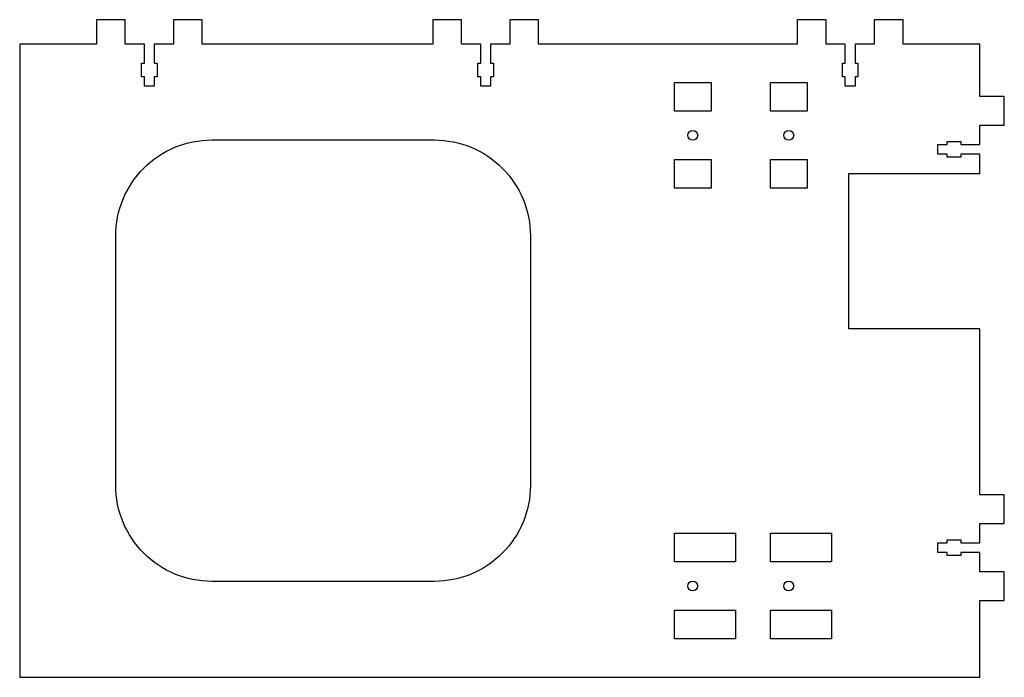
# Model space of a CAD drawing. Header units: millimetres. Extents: x 0 to 513, y 0 to 343.
import ezdxf

# ---------------------------------------------------------------- set-up
doc = ezdxf.new("R2010")
doc.units = ezdxf.units.MM

msp = doc.modelspace()

# ---------------------------------------------------------------- linework, layer by layer
for points in [[(500, 95.1), (500, 181.6), (431.7, 181.6), (431.7, 262.6), (500, 262.6), (500, 272.6), (490, 272.6), (490, 271.1), (483, 271.1), (483, 272.6), (478, 272.6), (478, 277.7), (483, 277.7), (483, 279.2), (490, 279.2), (490, 277.7), (500, 277.7), (500, 287.7), (512.7, 287.7), (512.7, 302.7), (500, 302.7), (500, 330), (460, 330), (460, 342.7), (445, 342.7), (445, 330), (435, 330), (435, 320), (436.5, 320), (436.5, 313), (435, 313), (435, 308), (429.9, 308), (429.9, 313), (428.4, 313), (428.4, 320), (429.9, 320), (429.9, 330), (419.9, 330), (419.9, 342.7), (404.9, 342.7), (404.9, 330), (270.2, 330), (270.2, 342.7), (255.2, 342.7), (255.2, 330), (245.2, 330), (245.2, 320), (246.7, 320), (246.7, 313), (245.2, 313), (245.2, 308), (240.1, 308), (240.1, 313), (238.6, 313), (238.6, 320), (240.1, 320), (240.1, 330), (230.1, 330), (230.1, 342.7), (215.1, 342.7), (215.1, 330), (95.1, 330), (95.1, 342.7), (80.1, 342.7), (80.1, 330), (70.1, 330), (70.1, 320), (71.6, 320), (71.6, 313), (70.1, 313), (70.1, 308), (65, 308), (65, 313), (63.5, 313), (63.5, 320), (65, 320), (65, 330), (55, 330), (55, 342.7), (40, 342.7), (40, 330), (0, 330), (0, 0), (500, 0), (500, 40), (512.7, 40), (512.7, 55), (500, 55), (500, 65), (490, 65), (490, 63.5), (483, 63.5), (483, 65), (478, 65), (478, 70.1), (483, 70.1), (483, 71.6), (490, 71.6), (490, 70.1), (500, 70.1), (500, 80.1), (512.7, 80.1), (512.7, 95.1)], [(360, 295), (340.95, 295), (340.95, 310), (360, 310)], [(410, 310), (410, 295), (390.95, 295), (390.95, 310)], [(360, 269.9), (360, 254.9), (340.95, 254.9), (340.95, 269.9)], [(390.95, 254.9), (390.95, 269.9), (410, 269.9), (410, 254.9)], [(372.7, 75.1), (372.7, 60.1), (340.95, 60.1), (340.95, 75.1)], [(422.7, 75.1), (422.7, 60.1), (390.95, 60.1), (390.95, 75.1)], [(372.7, 35), (372.7, 20), (340.95, 20), (340.95, 35)], [(390.95, 20), (390.95, 35), (422.7, 35), (422.7, 20)]]:
    msp.add_lwpolyline(points, close=True)
msp.add_lwpolyline([(265.95, 230), (265.95, 100, -0.414214), (215.95, 50), (100, 50, -0.414214), (50, 100), (50, 230, -0.414214), (100, 280), (215.95, 280, -0.414214)], format="xyb", close=True)
for centre in [(350.48, 282.45), (400.48, 282.45), (350.48, 47.55), (400.48, 47.55)]:
    msp.add_circle(centre, 2.55)

doc.saveas('drawing.dxf')
